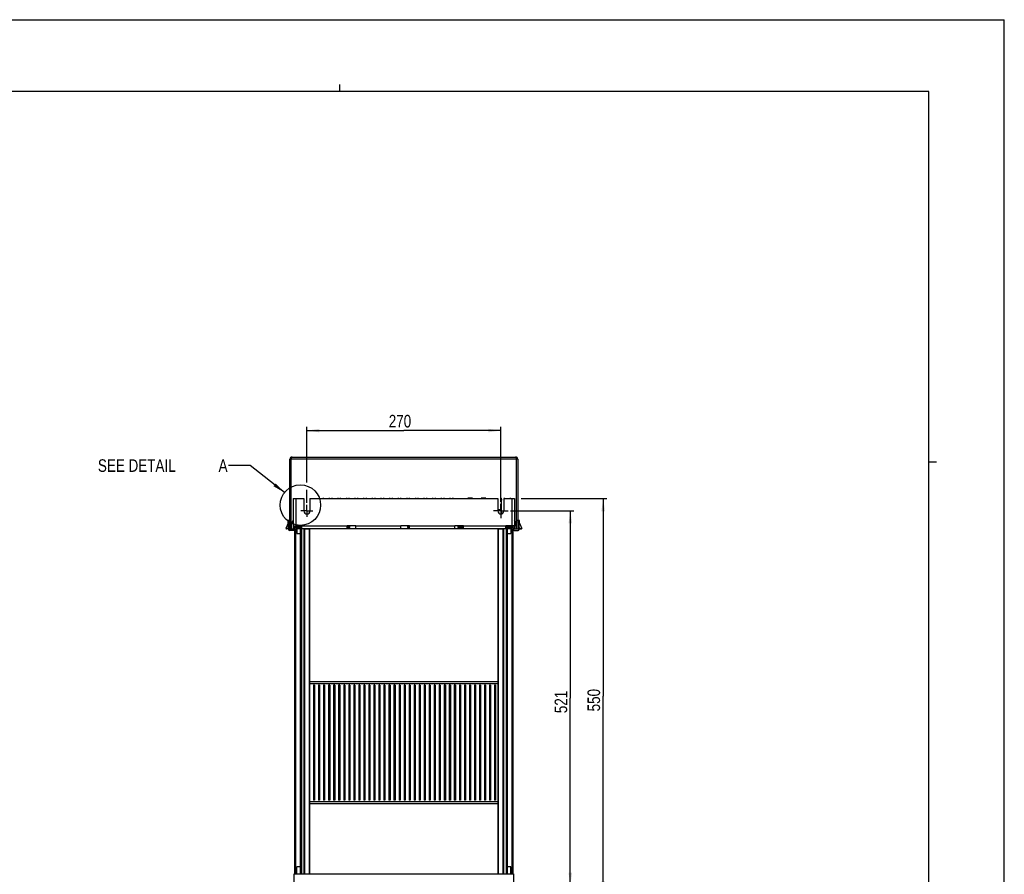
# Model space of a CAD drawing. Extents: x 0 to 594, y 0 to 420.
# Tile 112 of 112: x 320 to 594, y 182 to 420. Entities that reach past the tile are written whole.
import ezdxf

# ---------------------------------------------------------------- set-up
doc = ezdxf.new("R2010")
doc.units = 0
doc.header["$LTSCALE"] = 32.67
doc.linetypes.add('CENTER', pattern=[0.6, 0.375, -0.075, 0.075, -0.075])
doc.layers.get('0').update_dxf_attribs({"linetype": 'CONTINUOUS'})
for name, color, linetype in [('CHAMFERS', 7, 'CONTINUOUS'), ('DATUM_AXIS', 7, 'CONTINUOUS'), ('ROUNDS', 7, 'CONTINUOUS')]:
    doc.layers.add(name, color=color, linetype=linetype)
doc.styles.get("Standard").update_dxf_attribs({"font": 'txt', "width": 0.8})
doc.dimstyles.get("Standard").update_dxf_attribs({"dimtxt": 2.5, "dimasz": 2.5, "dimexe": 1.25, "dimexo": 0.625, "dimtad": 1, "dimcen": 2.5, "dimazin": 3, "dimtfac": 1, "dimtmove": 0, "dimatfit": 3})

# ---------------------------------------------------------------- blocks, each defined once
blk = doc.blocks.new('_FILLED')
at = {"color": 0, "linetype": 'BYBLOCK'}
blk.add_solid([(0, 0), (-1, 0.143), (-1, -0.143)], dxfattribs=at)
blk = doc.blocks.new('*D7')
at = {"color": 2, "linetype": 'CONTINUOUS'}
for p, q in [((459.53, 286.72), (483.33, 286.72)), ((482.33, 286.72), (482.33, 231.72)), ((482.33, 176.72), (482.33, 231.72)), ((457.96, 176.72), (483.33, 176.72))]:
    blk.add_line(p, q, dxfattribs=at)
at = {"color": 2, "linetype": 'CONTINUOUS', "xscale": 3.5, "yscale": 3.5, "zscale": 3.5}
for p, rotation in [((482.33, 286.72), 90), ((482.33, 176.72), 270)]:
    blk.add_blockref('_FILLED', p, dxfattribs=dict(at, rotation=rotation))
at = {"color": 5, "linetype": 'CONTINUOUS', "width": 0.8}
blk.add_text('550', height=3.5, rotation=90, dxfattribs=at).set_placement((481.46, 227.52))
blk = doc.blocks.new('*D8')
at = {"color": 2, "linetype": 'CONTINUOUS'}
for p, q in [((456.56, 283.32), (474.18, 283.32)), ((473.18, 283.32), (473.18, 231.22)), ((473.18, 179.12), (473.18, 231.22)), ((456.46, 179.12), (474.18, 179.12))]:
    blk.add_line(p, q, dxfattribs=at)
at = {"color": 2, "linetype": 'CONTINUOUS', "xscale": 3.5, "yscale": 3.5, "zscale": 3.5}
for p, rotation in [((473.18, 283.32), 90), ((473.18, 179.12), 270)]:
    blk.add_blockref('_FILLED', p, dxfattribs=dict(at, rotation=rotation))
at = {"color": 5, "linetype": 'CONTINUOUS', "width": 0.8}
blk.add_text('521', height=3.5, rotation=90, dxfattribs=at).set_placement((472.31, 227.02))
blk = doc.blocks.new('*D12')
at = {"color": 2, "linetype": 'CONTINUOUS'}
for p, q in [((399.83, 291.26), (399.83, 306.67)), ((399.83, 305.67), (426.83, 305.67)), ((453.83, 305.67), (426.83, 305.67)), ((453.83, 285.82), (453.83, 306.67)), ((399.83, 285.53), (399.83, 289.17))]:
    blk.add_line(p, q, dxfattribs=at)
at = {"color": 2, "linetype": 'CONTINUOUS', "xscale": 3.5, "yscale": 3.5, "zscale": 3.5, "rotation": 180}
blk.add_blockref('_FILLED', (399.83, 305.67), dxfattribs=at)
at = {"color": 2, "linetype": 'CONTINUOUS', "xscale": 3.5, "yscale": 3.5, "zscale": 3.5}
blk.add_blockref('_FILLED', (453.83, 305.67), dxfattribs=at)
at = {"color": 5, "linetype": 'CONTINUOUS', "width": 0.8}
blk.add_text('270', height=3.5, dxfattribs=at).set_placement((422.63, 306.54))

msp = doc.modelspace()

# ---------------------------------------------------------------- linework, layer by layer
at = {"color": 7, "linetype": 'CONTINUOUS'}
for p, q in [((0, 420), (594, 420)), ((594, 0), (594, 420)), ((573, 400), (21, 400)), ((573, 20), (573, 400)), ((395.133, 278.303), (395.133, 297.703)), ((458.533, 297.703), (395.133, 297.703)), ((395.433, 278.303), (395.433, 297.703)), ((395.733, 298.303), (457.933, 298.303)), ((458.233, 278.303), (458.233, 297.703)), ((458.533, 297.703), (458.533, 278.303)), ((396.733, 286.723), (396.733, 279.123)), ((396.733, 286.723), (398.983, 286.723)), ((398.983, 286.723), (398.983, 283.323)), ((400.683, 286.723), (400.683, 283.323)), ((400.683, 286.723), (452.983, 286.723)), ((404.433, 286.723), (404.433, 286.903)), ((406.033, 286.903), (406.033, 286.723)), ((406.833, 286.723), (406.833, 286.903)), ((408.433, 286.903), (408.433, 286.723)), ((409.233, 286.723), (409.233, 286.903)), ((410.833, 286.903), (410.833, 286.723)), ((411.633, 286.723), (411.633, 286.903)), ((413.233, 286.903), (413.233, 286.723)), ((414.033, 286.723), (414.033, 286.903)), ((415.633, 286.903), (415.633, 286.723)), ((416.433, 286.723), (416.433, 286.903)), ((418.033, 286.903), (418.033, 286.723)), ((418.833, 286.723), (418.833, 286.903)), ((420.433, 286.903), (420.433, 286.723)), ((421.233, 286.723), (421.233, 286.903)), ((422.833, 286.903), (422.833, 286.723)), ((423.633, 286.723), (423.633, 286.903)), ((425.233, 286.903), (425.233, 286.723)), ((426.033, 286.723), (426.033, 286.903)), ((427.633, 286.903), (427.633, 286.723)), ((428.433, 286.723), (428.433, 286.903)), ((430.033, 286.903), (430.033, 286.723)), ((430.833, 286.723), (430.833, 286.903)), ((432.433, 286.903), (432.433, 286.723)), ((433.233, 286.723), (433.233, 286.903)), ((434.833, 286.903), (434.833, 286.723)), ((435.633, 286.723), (435.633, 286.903)), ((437.233, 286.903), (437.233, 286.723)), ((438.033, 286.723), (438.033, 286.903)), ((439.633, 286.903), (439.633, 286.723)), ((440.433, 286.723), (440.433, 286.903)), ((440.434, 286.723), (440.436, 286.727)), ((440.436, 286.727), (440.438, 286.733)), ((440.438, 286.733), (440.44, 286.739)), ((440.44, 286.739), (440.442, 286.745)), ((440.442, 286.745), (440.444, 286.751)), ((440.444, 286.751), (440.446, 286.757)), ((440.446, 286.757), (440.448, 286.763)), ((440.448, 286.763), (440.45, 286.768)), ((440.453, 286.777), (440.456, 286.783)), ((440.456, 286.783), (440.458, 286.789)), ((440.458, 286.789), (440.46, 286.795)), ((440.46, 286.795), (440.463, 286.801)), ((440.463, 286.801), (440.465, 286.806)), ((440.465, 286.806), (440.468, 286.812)), ((440.468, 286.812), (440.47, 286.818)), ((440.47, 286.818), (440.473, 286.824)), ((440.473, 286.824), (440.475, 286.829)), ((440.475, 286.829), (440.478, 286.835)), ((440.478, 286.835), (440.48, 286.841)), ((440.48, 286.841), (440.483, 286.847)), ((440.483, 286.847), (440.486, 286.853)), ((440.486, 286.853), (440.488, 286.858)), ((440.491, 286.723), (440.494, 286.728)), ((440.493, 286.867), (440.495, 286.873)), ((440.494, 286.728), (440.497, 286.734)), ((440.495, 286.873), (440.498, 286.878)), ((440.497, 286.734), (440.5, 286.74)), ((440.498, 286.878), (440.501, 286.884)), ((440.5, 286.74), (440.502, 286.745)), ((440.501, 286.884), (440.504, 286.89)), ((440.502, 286.745), (440.505, 286.751)), ((440.504, 286.89), (440.507, 286.895)), ((440.505, 286.751), (440.508, 286.757)), ((440.508, 286.757), (440.511, 286.762)), ((440.511, 286.762), (440.514, 286.768)), ((440.514, 286.768), (440.517, 286.774)), ((440.517, 286.774), (440.521, 286.779)), ((440.521, 286.779), (440.524, 286.785)), ((440.524, 286.785), (440.527, 286.791)), ((440.527, 286.791), (440.53, 286.796)), ((440.53, 286.796), (440.533, 286.802)), ((440.533, 286.802), (440.537, 286.807)), ((440.537, 286.807), (440.54, 286.813)), ((440.54, 286.813), (440.543, 286.819)), ((440.543, 286.819), (440.547, 286.824)), ((440.547, 286.824), (440.55, 286.83)), ((440.55, 286.83), (440.553, 286.835)), ((440.553, 286.835), (440.557, 286.841)), ((440.557, 286.841), (440.56, 286.846)), ((440.56, 286.846), (440.564, 286.852)), ((440.564, 286.852), (440.567, 286.857)), ((440.567, 286.857), (440.571, 286.863)), ((440.571, 286.863), (440.575, 286.868)), ((440.575, 286.868), (440.578, 286.874)), ((440.578, 286.874), (440.582, 286.879)), ((440.582, 286.879), (440.586, 286.885)), ((440.586, 286.885), (440.59, 286.89)), ((440.59, 286.89), (440.593, 286.896)), ((444.683, 286.831), (444.683, 286.723)), ((445.983, 286.831), (444.683, 286.831)), ((445.233, 286.723), (445.233, 286.831)), ((445.983, 286.723), (445.983, 286.831)), ((448.383, 286.831), (448.383, 286.723)), ((449.683, 286.831), (448.383, 286.831)), ((449.233, 286.831), (449.233, 286.723)), ((449.683, 286.723), (449.683, 286.831)), ((452.983, 286.723), (452.983, 283.323)), ((453.768, 286.903), (453.772, 286.898)), ((453.772, 286.898), (453.775, 286.893)), ((453.775, 286.893), (453.779, 286.887)), ((453.779, 286.887), (453.783, 286.882)), ((453.783, 286.882), (453.787, 286.877)), ((453.787, 286.877), (453.79, 286.871)), ((453.79, 286.871), (453.794, 286.866)), ((453.794, 286.866), (453.798, 286.86)), ((453.798, 286.86), (453.801, 286.855)), ((453.801, 286.855), (453.805, 286.849)), ((453.805, 286.849), (453.808, 286.844)), ((453.808, 286.844), (453.812, 286.838)), ((453.812, 286.838), (453.815, 286.833)), ((453.815, 286.833), (453.819, 286.827)), ((453.819, 286.827), (453.822, 286.821)), ((453.822, 286.821), (453.825, 286.816)), ((453.825, 286.816), (453.829, 286.81)), ((453.829, 286.81), (453.832, 286.805)), ((453.832, 286.805), (453.835, 286.799)), ((453.835, 286.799), (453.839, 286.793)), ((453.839, 286.793), (453.842, 286.788)), ((453.842, 286.788), (453.845, 286.782)), ((453.845, 286.782), (453.848, 286.777)), ((453.848, 286.777), (453.851, 286.771)), ((453.851, 286.771), (453.854, 286.765)), ((453.854, 286.765), (453.857, 286.76)), ((453.856, 286.903), (453.859, 286.898)), ((453.857, 286.76), (453.86, 286.754)), ((453.859, 286.898), (453.862, 286.893)), ((453.86, 286.754), (453.863, 286.748)), ((453.862, 286.893), (453.864, 286.887)), ((453.863, 286.748), (453.866, 286.743)), ((453.864, 286.887), (453.867, 286.881)), ((453.866, 286.743), (453.869, 286.737)), ((453.867, 286.881), (453.87, 286.875)), ((453.869, 286.737), (453.872, 286.731)), ((453.87, 286.875), (453.873, 286.87)), ((453.872, 286.731), (453.874, 286.725)), ((453.873, 286.87), (453.876, 286.864)), ((453.874, 286.725), (453.877, 286.72)), ((453.876, 286.864), (453.879, 286.858)), ((453.877, 286.72), (453.88, 286.714)), ((453.879, 286.858), (453.881, 286.853)), ((453.88, 286.714), (453.883, 286.708)), ((453.881, 286.853), (453.884, 286.847)), ((453.883, 286.708), (453.885, 286.702)), ((453.884, 286.847), (453.887, 286.841)), ((453.885, 286.702), (453.888, 286.697)), ((453.887, 286.841), (453.889, 286.835)), ((453.888, 286.697), (453.891, 286.691)), ((453.889, 286.835), (453.892, 286.829)), ((453.891, 286.691), (453.893, 286.685)), ((453.892, 286.829), (453.894, 286.824)), ((453.897, 286.676), (453.899, 286.671)), ((453.898, 286.815), (453.901, 286.809)), ((453.899, 286.671), (453.902, 286.665)), ((453.901, 286.809), (453.903, 286.803)), ((453.902, 286.665), (453.904, 286.659)), ((453.903, 286.803), (453.905, 286.798)), ((453.904, 286.659), (453.907, 286.653)), ((453.905, 286.798), (453.908, 286.792)), ((453.907, 286.653), (453.909, 286.647)), ((453.908, 286.792), (453.91, 286.786)), ((453.909, 286.647), (453.911, 286.642)), ((453.91, 286.786), (453.912, 286.78)), ((453.911, 286.642), (453.913, 286.636)), ((453.912, 286.78), (453.915, 286.774)), ((453.913, 286.636), (453.916, 286.63)), ((453.915, 286.774), (453.917, 286.768)), ((453.916, 286.63), (453.918, 286.624)), ((453.917, 286.768), (453.919, 286.763)), ((453.918, 286.624), (453.92, 286.618)), ((453.919, 286.763), (453.921, 286.757)), ((453.92, 286.618), (453.922, 286.612)), ((453.921, 286.757), (453.923, 286.751)), ((453.922, 286.612), (453.924, 286.606)), ((453.923, 286.751), (453.925, 286.745)), ((453.924, 286.606), (453.926, 286.601)), ((453.925, 286.745), (453.927, 286.739)), ((453.926, 286.601), (453.928, 286.595)), ((453.927, 286.739), (453.929, 286.733)), ((453.928, 286.595), (453.93, 286.589)), ((453.929, 286.733), (453.931, 286.727)), ((453.93, 286.589), (453.932, 286.583)), ((453.931, 286.727), (453.933, 286.721)), ((453.932, 286.583), (453.934, 286.577)), ((453.933, 286.721), (453.935, 286.716)), ((453.934, 286.577), (453.936, 286.571)), ((453.935, 286.716), (453.937, 286.71)), ((453.936, 286.571), (453.938, 286.565)), ((453.937, 286.71), (453.939, 286.704)), ((453.938, 286.565), (453.94, 286.559)), ((453.939, 286.704), (453.941, 286.698)), ((453.94, 286.559), (453.941, 286.553)), ((453.941, 286.698), (453.942, 286.692)), ((453.941, 286.553), (453.943, 286.547)), ((453.942, 286.692), (453.944, 286.686)), ((453.943, 286.547), (453.945, 286.542)), ((453.944, 286.686), (453.946, 286.68)), ((453.945, 286.542), (453.947, 286.536)), ((453.946, 286.68), (453.947, 286.674)), ((453.947, 286.674), (453.949, 286.668)), ((453.947, 286.536), (453.948, 286.53)), ((453.948, 286.53), (453.95, 286.524)), ((453.949, 286.668), (453.95, 286.662)), ((453.95, 286.662), (453.952, 286.656)), ((453.95, 286.524), (453.951, 286.518)), ((453.951, 286.518), (453.953, 286.512)), ((453.952, 286.656), (453.954, 286.65)), ((453.953, 286.512), (453.954, 286.506)), ((453.954, 286.65), (453.955, 286.644)), ((453.954, 286.506), (453.956, 286.5)), ((453.955, 286.644), (453.956, 286.638)), ((453.956, 286.638), (453.958, 286.632)), ((453.956, 286.5), (453.957, 286.494)), ((453.957, 286.494), (453.958, 286.488)), ((453.958, 286.632), (453.959, 286.626)), ((453.958, 286.488), (453.96, 286.482)), ((453.959, 286.626), (453.96, 286.62)), ((453.96, 286.62), (453.962, 286.614)), ((453.96, 286.482), (453.961, 286.476)), ((453.961, 286.476), (453.962, 286.47)), ((453.962, 286.614), (453.963, 286.608)), ((453.962, 286.47), (453.964, 286.464)), ((453.963, 286.608), (453.964, 286.602)), ((453.964, 286.602), (453.965, 286.596)), ((453.964, 286.464), (453.965, 286.458)), ((453.965, 286.596), (453.966, 286.59)), ((453.965, 286.458), (453.966, 286.452)), ((453.966, 286.59), (453.968, 286.584)), ((453.966, 286.452), (453.967, 286.446)), ((453.967, 286.446), (453.968, 286.44)), ((453.968, 286.584), (453.969, 286.578)), ((453.968, 286.44), (453.969, 286.434)), ((453.969, 286.578), (453.97, 286.572)), ((453.969, 286.434), (453.97, 286.428)), ((453.97, 286.572), (453.971, 286.566)), ((453.97, 286.428), (453.971, 286.422)), ((453.971, 286.566), (453.972, 286.56)), ((453.971, 286.422), (453.972, 286.416)), ((453.972, 286.56), (453.972, 286.554)), ((453.972, 286.554), (453.973, 286.548)), ((453.972, 286.416), (453.973, 286.41)), ((453.973, 286.548), (453.974, 286.542)), ((453.973, 286.41), (453.974, 286.404)), ((453.974, 286.542), (453.975, 286.536)), ((453.974, 286.404), (453.975, 286.398)), ((453.975, 286.536), (453.976, 286.53)), ((453.975, 286.398), (453.975, 286.392)), ((453.975, 286.392), (453.976, 286.386)), ((453.976, 286.53), (453.977, 286.524)), ((453.976, 286.386), (453.977, 286.38)), ((453.977, 286.38), (453.978, 286.374)), ((453.978, 286.515), (453.978, 286.509)), ((453.978, 286.509), (453.979, 286.503)), ((453.978, 286.374), (453.978, 286.368)), ((453.978, 286.368), (453.979, 286.362)), ((453.979, 286.503), (453.979, 286.497)), ((453.979, 286.497), (453.98, 286.491)), ((453.979, 286.362), (453.979, 286.356)), ((453.979, 286.356), (453.98, 286.35)), ((453.98, 286.491), (453.98, 286.485)), ((453.98, 286.485), (453.981, 286.479)), ((453.98, 286.35), (453.98, 286.344)), ((453.98, 286.344), (453.981, 286.337)), ((453.981, 286.479), (453.981, 286.473)), ((453.981, 286.473), (453.982, 286.467)), ((453.981, 286.337), (453.981, 286.331)), ((453.981, 286.331), (453.982, 286.325)), ((453.982, 286.467), (453.982, 286.461)), ((453.982, 286.461), (453.982, 286.455)), ((453.982, 286.455), (453.983, 286.449)), ((453.982, 286.325), (453.982, 286.319)), ((453.982, 286.319), (453.982, 286.313)), ((453.982, 286.313), (453.983, 286.307)), ((453.983, 286.449), (453.983, 286.443)), ((453.983, 286.443), (453.983, 286.437)), ((453.983, 286.437), (453.983, 286.431)), ((453.983, 286.421), (453.983, 286.415)), ((453.983, 286.415), (453.983, 286.409)), ((453.983, 286.409), (453.983, 286.265)), ((453.983, 286.307), (453.983, 286.301)), ((453.983, 286.301), (453.983, 286.295)), ((453.983, 286.295), (453.983, 286.289)), ((453.983, 286.28), (453.983, 286.274)), ((453.983, 286.274), (453.983, 286.268)), ((453.983, 282.487), (453.983, 286.268)), ((454.683, 286.723), (454.683, 283.323)), ((454.683, 286.723), (456.933, 286.723)), ((454.833, 286.723), (454.833, 286.903)), ((456.433, 286.903), (456.433, 286.723)), ((456.933, 286.723), (456.933, 279.123)), ((452.987, 283.807), (452.983, 283.81)), ((452.991, 283.803), (452.987, 283.807)), ((452.993, 283.355), (452.989, 283.351)), ((452.995, 283.799), (452.991, 283.803)), ((452.998, 283.359), (452.993, 283.355)), ((453, 283.795), (452.995, 283.799)), ((453.002, 283.363), (452.998, 283.359)), ((453.004, 283.791), (453, 283.795)), ((453.006, 283.367), (453.002, 283.363)), ((453.009, 283.787), (453.004, 283.791)), ((453.011, 283.371), (453.006, 283.367)), ((453.013, 283.782), (453.009, 283.787)), ((453.015, 283.376), (453.011, 283.371)), ((453.017, 283.778), (453.013, 283.782)), ((453.02, 283.38), (453.015, 283.376)), ((453.022, 283.774), (453.017, 283.778)), ((453.024, 283.384), (453.02, 283.38)), ((453.026, 283.769), (453.022, 283.774)), ((453.029, 283.389), (453.024, 283.384)), ((453.031, 283.765), (453.026, 283.769)), ((453.033, 283.393), (453.029, 283.389)), ((453.035, 283.76), (453.031, 283.765)), ((453.038, 283.398), (453.033, 283.393)), ((453.04, 283.756), (453.035, 283.76)), ((453.042, 283.402), (453.038, 283.398)), ((453.044, 283.751), (453.04, 283.756)), ((453.047, 283.407), (453.042, 283.402)), ((453.051, 283.412), (453.047, 283.407)), ((453.056, 283.739), (453.051, 283.744)), ((453.056, 283.417), (453.051, 283.412)), ((453.061, 283.734), (453.056, 283.739)), ((453.061, 283.421), (453.056, 283.417)), ((453.065, 283.729), (453.061, 283.734)), ((453.065, 283.426), (453.061, 283.421)), ((453.07, 283.724), (453.065, 283.729)), ((453.07, 283.431), (453.065, 283.426)), ((453.075, 283.719), (453.07, 283.724)), ((453.075, 283.436), (453.07, 283.431)), ((453.075, 283.719), (453.983, 283.719)), ((453.076, 283.718), (453.075, 283.719)), ((453.075, 283.436), (453.983, 283.436)), ((453.078, 283.717), (453.076, 283.718)), ((453.077, 283.438), (453.079, 283.439)), ((453.08, 283.716), (453.078, 283.717)), ((453.079, 283.439), (453.081, 283.44)), ((453.082, 283.715), (453.08, 283.716)), ((453.081, 283.44), (453.082, 283.441)), ((453.083, 283.714), (453.082, 283.715)), ((453.082, 283.441), (453.084, 283.442)), ((453.085, 283.713), (453.083, 283.714)), ((453.087, 283.712), (453.085, 283.713)), ((453.088, 283.711), (453.087, 283.712)), ((453.087, 283.444), (453.088, 283.445)), ((453.09, 283.71), (453.088, 283.711)), ((453.088, 283.445), (453.09, 283.446)), ((453.091, 283.709), (453.09, 283.71)), ((453.09, 283.446), (453.091, 283.447)), ((453.093, 283.708), (453.091, 283.709)), ((453.091, 283.447), (453.093, 283.448)), ((453.094, 283.707), (453.093, 283.708)), ((453.093, 283.448), (453.094, 283.449)), ((453.096, 283.706), (453.094, 283.707)), ((453.094, 283.449), (453.096, 283.45)), ((453.097, 283.705), (453.096, 283.706)), ((453.096, 283.45), (453.097, 283.451)), ((453.099, 283.704), (453.097, 283.705)), ((453.097, 283.451), (453.099, 283.452)), ((453.1, 283.703), (453.099, 283.704)), ((453.099, 283.452), (453.1, 283.453)), ((453.101, 283.702), (453.1, 283.703)), ((453.1, 283.453), (453.101, 283.454)), ((453.103, 283.701), (453.101, 283.702)), ((453.101, 283.454), (453.103, 283.455)), ((453.104, 283.7), (453.103, 283.701)), ((453.103, 283.455), (453.104, 283.456)), ((453.105, 283.699), (453.104, 283.7)), ((453.104, 283.456), (453.105, 283.457)), ((453.107, 283.698), (453.105, 283.699)), ((453.105, 283.457), (453.107, 283.458)), ((453.108, 283.697), (453.107, 283.698)), ((453.107, 283.458), (453.108, 283.459)), ((453.109, 283.696), (453.108, 283.697)), ((453.108, 283.459), (453.109, 283.46)), ((453.11, 283.695), (453.109, 283.696)), ((453.109, 283.46), (453.11, 283.461)), ((453.111, 283.694), (453.11, 283.695)), ((453.11, 283.461), (453.111, 283.462)), ((453.113, 283.693), (453.111, 283.694)), ((453.111, 283.462), (453.113, 283.463)), ((453.114, 283.692), (453.113, 283.693)), ((453.113, 283.463), (453.114, 283.464)), ((453.115, 283.691), (453.114, 283.692)), ((453.114, 283.464), (453.115, 283.465)), ((453.116, 283.69), (453.115, 283.691)), ((453.115, 283.465), (453.116, 283.466)), ((453.117, 283.689), (453.116, 283.69)), ((453.116, 283.466), (453.117, 283.467)), ((453.118, 283.688), (453.117, 283.689)), ((453.117, 283.467), (453.118, 283.468)), ((453.119, 283.687), (453.118, 283.688)), ((453.118, 283.468), (453.119, 283.469)), ((453.12, 283.686), (453.119, 283.687)), ((453.119, 283.469), (453.12, 283.47)), ((453.121, 283.685), (453.12, 283.686)), ((453.12, 283.47), (453.121, 283.471)), ((453.122, 283.684), (453.121, 283.685)), ((453.121, 283.471), (453.122, 283.472)), ((453.123, 283.683), (453.122, 283.684)), ((453.122, 283.472), (453.123, 283.473)), ((453.123, 283.473), (453.124, 283.474)), ((453.124, 283.474), (453.125, 283.475)), ((453.125, 283.681), (453.125, 283.682)), ((453.126, 283.68), (453.125, 283.681)), ((453.125, 283.475), (453.126, 283.476)), ((453.127, 283.679), (453.126, 283.68)), ((453.126, 283.476), (453.127, 283.477)), ((453.128, 283.678), (453.127, 283.679)), ((453.127, 283.477), (453.128, 283.478)), ((453.129, 283.677), (453.128, 283.678)), ((453.128, 283.478), (453.129, 283.479)), ((453.13, 283.676), (453.129, 283.677)), ((453.129, 283.479), (453.13, 283.48)), ((453.131, 283.675), (453.13, 283.676)), ((453.13, 283.481), (453.131, 283.482)), ((453.13, 283.48), (453.13, 283.481)), ((453.132, 283.674), (453.131, 283.675)), ((453.131, 283.482), (453.132, 283.483)), ((453.133, 283.673), (453.132, 283.674)), ((453.132, 283.483), (453.133, 283.484)), ((453.133, 283.672), (453.133, 283.673)), ((453.134, 283.671), (453.133, 283.672)), ((453.133, 283.484), (453.134, 283.485)), ((453.135, 283.67), (453.134, 283.671)), ((453.134, 283.485), (453.135, 283.486)), ((453.136, 283.669), (453.135, 283.67)), ((453.135, 283.487), (453.136, 283.488)), ((453.135, 283.486), (453.135, 283.487)), ((453.137, 283.668), (453.136, 283.669)), ((453.136, 283.488), (453.137, 283.489)), ((453.137, 283.667), (453.137, 283.668)), ((453.138, 283.666), (453.137, 283.667)), ((453.139, 283.665), (453.138, 283.666)), ((453.138, 283.49), (453.139, 283.491)), ((453.14, 283.664), (453.139, 283.665)), ((453.139, 283.491), (453.14, 283.492)), ((453.14, 283.663), (453.14, 283.664)), ((453.141, 283.662), (453.14, 283.663)), ((453.14, 283.493), (453.141, 283.494)), ((453.14, 283.492), (453.14, 283.493)), ((453.142, 283.661), (453.141, 283.662)), ((453.141, 283.494), (453.142, 283.495)), ((453.142, 283.496), (453.143, 283.497)), ((453.142, 283.495), (453.142, 283.496)), ((453.143, 283.658), (453.143, 283.659)), ((453.144, 283.657), (453.143, 283.658)), ((453.143, 283.497), (453.144, 283.498)), ((453.145, 283.656), (453.144, 283.657)), ((453.144, 283.499), (453.145, 283.5)), ((453.144, 283.498), (453.144, 283.499)), ((453.145, 283.655), (453.145, 283.656)), ((453.146, 283.654), (453.145, 283.655)), ((453.145, 283.5), (453.146, 283.501)), ((453.147, 283.653), (453.146, 283.654)), ((453.146, 283.502), (453.147, 283.503)), ((453.146, 283.501), (453.146, 283.502)), ((453.147, 283.652), (453.147, 283.653)), ((453.148, 283.651), (453.147, 283.652)), ((453.147, 283.503), (453.148, 283.504)), ((453.148, 283.65), (453.148, 283.651)), ((453.149, 283.649), (453.148, 283.65)), ((453.148, 283.505), (453.149, 283.506)), ((453.148, 283.504), (453.148, 283.505)), ((453.15, 283.648), (453.149, 283.649)), ((453.149, 283.507), (453.15, 283.509)), ((453.149, 283.506), (453.149, 283.507)), ((453.15, 283.647), (453.15, 283.648)), ((453.151, 283.646), (453.15, 283.647)), ((453.15, 283.51), (453.151, 283.511)), ((453.15, 283.509), (453.15, 283.51)), ((453.151, 283.645), (453.151, 283.646)), ((453.152, 283.644), (453.151, 283.645)), ((453.151, 283.512), (453.152, 283.513)), ((453.151, 283.511), (453.151, 283.512)), ((453.152, 283.643), (453.152, 283.644)), ((453.153, 283.642), (453.152, 283.643)), ((453.152, 283.513), (453.153, 283.514)), ((453.153, 283.641), (453.153, 283.642)), ((453.154, 283.64), (453.153, 283.641)), ((453.153, 283.515), (453.154, 283.516)), ((453.153, 283.514), (453.153, 283.515)), ((453.154, 283.639), (453.154, 283.64)), ((453.155, 283.638), (453.154, 283.639)), ((453.154, 283.518), (453.155, 283.519)), ((453.154, 283.517), (453.154, 283.518)), ((453.154, 283.516), (453.154, 283.517)), ((453.155, 283.637), (453.155, 283.638)), ((453.156, 283.635), (453.155, 283.637)), ((453.155, 283.52), (453.156, 283.521)), ((453.155, 283.519), (453.155, 283.52)), ((453.156, 283.634), (453.156, 283.635)), ((453.156, 283.633), (453.156, 283.634)), ((453.157, 283.632), (453.156, 283.633)), ((453.156, 283.522), (453.157, 283.523)), ((453.156, 283.521), (453.156, 283.522)), ((453.157, 283.631), (453.157, 283.632)), ((453.158, 283.63), (453.157, 283.631)), ((453.157, 283.524), (453.158, 283.525)), ((453.157, 283.523), (453.157, 283.524)), ((453.158, 283.629), (453.158, 283.63)), ((453.158, 283.628), (453.158, 283.629)), ((453.159, 283.627), (453.158, 283.628)), ((453.158, 283.527), (453.159, 283.528)), ((453.158, 283.526), (453.158, 283.527)), ((453.158, 283.525), (453.158, 283.526)), ((453.159, 283.626), (453.159, 283.627)), ((453.16, 283.625), (453.159, 283.626)), ((453.159, 283.53), (453.16, 283.531)), ((453.159, 283.529), (453.159, 283.53)), ((453.159, 283.528), (453.159, 283.529)), ((453.16, 283.624), (453.16, 283.625)), ((453.16, 283.623), (453.16, 283.624)), ((453.161, 283.622), (453.16, 283.623)), ((453.16, 283.532), (453.16, 283.533)), ((453.16, 283.531), (453.16, 283.532)), ((453.161, 283.621), (453.161, 283.622)), ((453.161, 283.62), (453.161, 283.621)), ((453.162, 283.619), (453.161, 283.62)), ((453.161, 283.536), (453.162, 283.537)), ((453.161, 283.535), (453.161, 283.536)), ((453.162, 283.618), (453.162, 283.619)), ((453.162, 283.617), (453.162, 283.618)), ((453.162, 283.616), (453.162, 283.617)), ((453.163, 283.615), (453.162, 283.616)), ((453.162, 283.54), (453.163, 283.541)), ((453.162, 283.539), (453.162, 283.54)), ((453.162, 283.538), (453.162, 283.539)), ((453.162, 283.537), (453.162, 283.538)), ((453.163, 283.614), (453.163, 283.615)), ((453.163, 283.613), (453.163, 283.614)), ((453.164, 283.612), (453.163, 283.613)), ((453.163, 283.543), (453.164, 283.544)), ((453.163, 283.542), (453.163, 283.543)), ((453.163, 283.541), (453.163, 283.542)), ((453.164, 283.611), (453.164, 283.612)), ((453.164, 283.609), (453.164, 283.61)), ((453.165, 283.608), (453.164, 283.609)), ((453.164, 283.548), (453.165, 283.549)), ((453.164, 283.547), (453.164, 283.548)), ((453.164, 283.546), (453.164, 283.547)), ((453.164, 283.545), (453.164, 283.546)), ((453.164, 283.544), (453.164, 283.545)), ((453.165, 283.607), (453.165, 283.608)), ((453.165, 283.606), (453.165, 283.607)), ((453.165, 283.604), (453.165, 283.606)), ((453.165, 283.603), (453.165, 283.604)), ((453.166, 283.602), (453.165, 283.603)), ((453.165, 283.553), (453.166, 283.554)), ((453.165, 283.552), (453.165, 283.553)), ((453.165, 283.551), (453.165, 283.552)), ((453.165, 283.55), (453.165, 283.551)), ((453.165, 283.549), (453.165, 283.55)), ((453.166, 283.601), (453.166, 283.602)), ((453.166, 283.6), (453.166, 283.601)), ((453.166, 283.599), (453.166, 283.6)), ((453.166, 283.598), (453.166, 283.599)), ((453.166, 283.597), (453.166, 283.598)), ((453.166, 283.596), (453.166, 283.597)), ((453.167, 283.595), (453.166, 283.596)), ((453.166, 283.559), (453.167, 283.56)), ((453.166, 283.558), (453.166, 283.559)), ((453.166, 283.557), (453.166, 283.558)), ((453.166, 283.556), (453.166, 283.557)), ((453.166, 283.555), (453.166, 283.556)), ((453.166, 283.554), (453.166, 283.555)), ((453.167, 283.594), (453.167, 283.595)), ((453.167, 283.593), (453.167, 283.594)), ((453.167, 283.592), (453.167, 283.593)), ((453.167, 283.591), (453.167, 283.592)), ((453.167, 283.59), (453.167, 283.591)), ((453.167, 283.589), (453.167, 283.59)), ((453.167, 283.588), (453.167, 283.589)), ((453.167, 283.587), (453.167, 283.588)), ((453.167, 283.586), (453.167, 283.587)), ((453.167, 283.585), (453.167, 283.586)), ((453.168, 283.584), (453.167, 283.585)), ((453.167, 283.571), (453.168, 283.572)), ((453.167, 283.57), (453.167, 283.571)), ((453.167, 283.569), (453.167, 283.57)), ((453.167, 283.568), (453.167, 283.569)), ((453.167, 283.567), (453.167, 283.568)), ((453.167, 283.566), (453.167, 283.567)), ((453.167, 283.565), (453.167, 283.566)), ((453.167, 283.564), (453.167, 283.565)), ((453.167, 283.563), (453.167, 283.564)), ((453.167, 283.562), (453.167, 283.563)), ((453.167, 283.561), (453.167, 283.562)), ((453.167, 283.56), (453.167, 283.561)), ((453.168, 283.583), (453.168, 283.584)), ((453.168, 283.582), (453.168, 283.583)), ((453.168, 283.581), (453.168, 283.582)), ((453.168, 283.58), (453.168, 283.581)), ((453.168, 283.579), (453.168, 283.58)), ((453.168, 283.578), (453.168, 283.579)), ((453.168, 283.577), (453.168, 283.578)), ((453.168, 283.576), (453.168, 283.577)), ((453.168, 283.575), (453.168, 283.576)), ((453.168, 283.574), (453.168, 283.575)), ((453.168, 283.573), (453.168, 283.574)), ((453.168, 283.572), (453.168, 283.573)), ((394.639, 279.882), (393.962, 278.43)), ((394.727, 278.188), (394.601, 280.603)), ((394.778, 280.603), (394.601, 280.603)), ((394.922, 280.21), (394.621, 280.21)), ((394.778, 280.603), (394.9, 280.37)), ((395.133, 280.169), (394.86, 280.561)), ((395.087, 280.843), (394.917, 280.479)), ((394.918, 280.3), (394.922, 280.21)), ((394.922, 280.21), (395.022, 278.303)), ((395.122, 278.303), (395.018, 280.281)), ((395.025, 280.154), (395.133, 279.999)), ((395.046, 279.743), (395.133, 279.743)), ((395.522, 278.303), (395.598, 279.759)), ((395.678, 280.028), (396.033, 280.644)), ((457.989, 280.028), (457.633, 280.644)), ((458.145, 278.303), (458.069, 279.759)), ((458.807, 280.561), (458.533, 280.169)), ((458.533, 279.999), (458.642, 280.154)), ((458.533, 279.743), (458.621, 279.743)), ((458.649, 280.281), (458.545, 278.303)), ((458.58, 280.843), (458.75, 280.479)), ((458.645, 278.303), (458.745, 280.21)), ((458.745, 280.21), (458.749, 280.3)), ((459.046, 280.21), (458.745, 280.21)), ((458.767, 280.37), (458.889, 280.603)), ((459.066, 280.603), (458.889, 280.603)), ((458.94, 278.188), (459.066, 280.603)), ((459.028, 279.882), (459.705, 278.43)), ((393.984, 278.413), (393.962, 278.43)), ((393.984, 278.413), (394, 278.406)), ((394, 278.406), (394.02, 278.398)), ((394.02, 278.398), (394.041, 278.389)), ((394.041, 278.389), (394.065, 278.379)), ((394.065, 278.379), (394.09, 278.368)), ((394.09, 278.368), (394.118, 278.356)), ((394.118, 278.356), (394.137, 278.347)), ((394.137, 278.347), (394.157, 278.338)), ((394.157, 278.338), (394.178, 278.329)), ((394.178, 278.329), (394.2, 278.319)), ((394.721, 278.303), (394.233, 278.303)), ((394.566, 278.303), (394.355, 278.334)), ((394.566, 278.303), (394.706, 278.602)), ((395.022, 278.303), (396.222, 278.303)), ((396.118, 277.903), (395.027, 277.903)), ((395.133, 278.984), (395.086, 278.984)), ((396.043, 278.908), (396.022, 278.303)), ((396.033, 279.023), (396.063, 279.023)), ((396.063, 279.123), (396.063, 279.023)), ((396.063, 279.123), (398.433, 279.123)), ((396.222, 278.303), (396.23, 278.537)), ((396.425, 278.395), (396.422, 278.298)), ((396.422, 278.303), (396.457, 278.323)), ((396.443, 278.303), (396.422, 278.303)), ((396.51, 278.823), (396.51, 279.123)), ((396.733, 278.723), (398.433, 278.723)), ((396.733, 278.352), (396.733, 278.323)), ((398.433, 278.352), (396.733, 278.352)), ((456.933, 278.323), (396.733, 278.323)), ((397.044, 278.323), (397.044, 277.023)), ((397.044, 277.023), (397.993, 277.023)), ((397.133, 278.923), (397.133, 278.723)), ((397.993, 278.323), (397.993, 278.298)), ((398.393, 278.323), (398.393, 278.298)), ((398.433, 278.352), (398.433, 279.123)), ((411.033, 279.023), (398.433, 279.023)), ((398.993, 278.323), (398.993, 278.298)), ((400.673, 278.323), (400.673, 278.298)), ((411.033, 278.352), (411.033, 279.123)), ((413.433, 279.123), (411.033, 279.123)), ((411.033, 278.723), (411.833, 278.723)), ((413.433, 278.352), (411.033, 278.352)), ((411.833, 278.723), (411.833, 279.123)), ((413.433, 278.352), (413.433, 279.123)), ((426.033, 279.023), (413.433, 279.023)), ((426.033, 278.352), (426.033, 279.123)), ((428.433, 279.123), (426.033, 279.123)), ((428.433, 278.352), (426.033, 278.352)), ((427.833, 279.123), (427.833, 278.723)), ((427.833, 278.723), (428.433, 278.723)), ((428.433, 278.352), (428.433, 279.123)), ((441.033, 279.023), (428.433, 279.023)), ((441.033, 278.352), (441.033, 279.123)), ((443.433, 279.123), (441.033, 279.123)), ((443.433, 278.352), (441.033, 278.352)), ((441.833, 279.123), (441.833, 278.723)), ((441.833, 278.723), (443.433, 278.723)), ((443.433, 278.352), (443.433, 279.123)), ((455.233, 279.023), (443.433, 279.023)), ((452.993, 278.298), (452.993, 278.323)), ((454.673, 278.323), (454.673, 278.298)), ((455.233, 278.352), (455.233, 279.123)), ((457.604, 279.123), (455.233, 279.123)), ((456.933, 278.723), (455.233, 278.723)), ((456.933, 278.352), (455.233, 278.352)), ((455.273, 278.323), (455.273, 278.298)), ((455.673, 278.323), (455.673, 278.298)), ((455.673, 277.023), (456.623, 277.023)), ((456.533, 278.723), (456.533, 278.923)), ((456.623, 278.323), (456.623, 277.023)), ((456.933, 278.323), (456.933, 278.352)), ((457.157, 278.823), (457.157, 279.123)), ((457.21, 278.323), (457.245, 278.303)), ((457.245, 278.303), (457.223, 278.303)), ((457.245, 278.298), (457.242, 278.395)), ((457.437, 278.537), (457.445, 278.303)), ((457.445, 278.303), (458.645, 278.303)), ((457.549, 277.903), (458.64, 277.903)), ((457.604, 279.123), (457.604, 279.023)), ((457.604, 279.023), (457.633, 279.023)), ((457.645, 278.303), (457.624, 278.908)), ((458.581, 278.984), (458.533, 278.984)), ((459.101, 278.303), (458.946, 278.303)), ((459.157, 278.303), (458.951, 278.303)), ((458.961, 278.602), (459.101, 278.303)), ((459.312, 278.334), (459.101, 278.303)), ((459.101, 278.303), (459.433, 278.303)), ((459.433, 278.303), (459.456, 278.314)), ((459.456, 278.314), (459.478, 278.324)), ((459.478, 278.324), (459.499, 278.334)), ((459.499, 278.334), (459.52, 278.343)), ((459.52, 278.343), (459.54, 278.352)), ((459.54, 278.352), (459.568, 278.364)), ((459.568, 278.364), (459.594, 278.375)), ((459.594, 278.375), (459.618, 278.386)), ((459.618, 278.386), (459.64, 278.395)), ((459.64, 278.395), (459.66, 278.403)), ((459.66, 278.403), (459.678, 278.411)), ((459.678, 278.411), (459.683, 278.413)), ((459.705, 278.43), (459.683, 278.413)), ((401.683, 234.823), (401.683, 202.823)), ((401.983, 234.823), (401.683, 234.823)), ((401.983, 234.823), (401.983, 202.823)), ((403.083, 234.823), (403.083, 202.823)), ((403.383, 234.823), (403.083, 234.823)), ((403.383, 234.823), (403.383, 202.823)), ((404.483, 234.823), (404.483, 202.823)), ((404.783, 234.823), (404.483, 234.823)), ((404.783, 234.823), (404.783, 202.823)), ((405.883, 234.823), (405.883, 202.823)), ((406.183, 234.823), (405.883, 234.823)), ((406.183, 234.823), (406.183, 202.823)), ((407.283, 234.823), (407.283, 202.823)), ((407.583, 234.823), (407.283, 234.823)), ((407.583, 234.823), (407.583, 202.823)), ((408.683, 234.823), (408.683, 202.823)), ((408.983, 234.823), (408.683, 234.823)), ((408.983, 234.823), (408.983, 202.823)), ((410.083, 234.823), (410.083, 202.823)), ((410.383, 234.823), (410.083, 234.823)), ((410.383, 234.823), (410.383, 202.823)), ((411.483, 234.823), (411.483, 202.823)), ((411.783, 234.823), (411.483, 234.823)), ((411.783, 234.823), (411.783, 202.823)), ((412.883, 234.823), (412.883, 202.823)), ((413.183, 234.823), (412.883, 234.823)), ((413.183, 234.823), (413.183, 202.823)), ((414.283, 234.823), (414.283, 202.823)), ((414.583, 234.823), (414.283, 234.823)), ((414.583, 234.823), (414.583, 202.823)), ((415.683, 234.823), (415.683, 202.823)), ((415.983, 234.823), (415.683, 234.823)), ((415.983, 234.823), (415.983, 202.823)), ((417.083, 234.823), (417.083, 202.823)), ((417.383, 234.823), (417.083, 234.823)), ((417.383, 234.823), (417.383, 202.823)), ((418.483, 234.823), (418.483, 202.823)), ((418.783, 234.823), (418.483, 234.823)), ((418.783, 234.823), (418.783, 202.823)), ((419.883, 234.823), (419.883, 202.823)), ((420.183, 234.823), (419.883, 234.823)), ((420.183, 234.823), (420.183, 202.823)), ((421.283, 234.823), (421.283, 202.823)), ((421.583, 234.823), (421.283, 234.823)), ((421.583, 234.823), (421.583, 202.823)), ((422.683, 234.823), (422.683, 202.823)), ((422.983, 234.823), (422.683, 234.823)), ((422.983, 234.823), (422.983, 202.823)), ((424.083, 234.823), (424.083, 202.823)), ((424.383, 234.823), (424.083, 234.823)), ((424.383, 234.823), (424.383, 202.823)), ((425.483, 234.823), (425.483, 202.823)), ((425.783, 234.823), (425.483, 234.823)), ((425.783, 234.823), (425.783, 202.823)), ((426.883, 234.823), (426.883, 202.823)), ((427.183, 234.823), (426.883, 234.823)), ((427.183, 234.823), (427.183, 202.823)), ((428.283, 234.823), (428.283, 202.823)), ((428.583, 234.823), (428.283, 234.823)), ((428.583, 234.823), (428.583, 202.823)), ((429.683, 234.823), (429.683, 202.823)), ((429.983, 234.823), (429.683, 234.823)), ((429.983, 234.823), (429.983, 202.823)), ((431.083, 234.823), (431.083, 202.823)), ((431.383, 234.823), (431.083, 234.823)), ((431.383, 234.823), (431.383, 202.823)), ((432.483, 234.823), (432.483, 202.823)), ((432.783, 234.823), (432.483, 234.823)), ((432.783, 234.823), (432.783, 202.823)), ((433.883, 234.823), (433.883, 202.823)), ((434.183, 234.823), (433.883, 234.823)), ((434.183, 234.823), (434.183, 202.823)), ((435.283, 234.823), (435.283, 202.823)), ((435.583, 234.823), (435.283, 234.823)), ((435.583, 234.823), (435.583, 202.823)), ((436.683, 234.823), (436.683, 202.823)), ((436.983, 234.823), (436.683, 234.823)), ((436.983, 234.823), (436.983, 202.823)), ((438.083, 234.823), (438.083, 202.823)), ((438.383, 234.823), (438.083, 234.823)), ((438.383, 234.823), (438.383, 202.823)), ((439.483, 234.823), (439.483, 202.823)), ((439.783, 234.823), (439.483, 234.823)), ((439.783, 234.823), (439.783, 202.823)), ((440.883, 234.823), (440.883, 202.823)), ((441.183, 234.823), (440.883, 234.823)), ((441.183, 234.823), (441.183, 202.823)), ((442.283, 234.823), (442.283, 202.823)), ((442.583, 234.823), (442.283, 234.823)), ((442.583, 234.823), (442.583, 202.823)), ((443.683, 234.823), (443.683, 202.823)), ((443.983, 234.823), (443.683, 234.823)), ((443.983, 234.823), (443.983, 202.823)), ((445.383, 234.823), (445.083, 234.823)), ((445.083, 234.823), (445.083, 202.823)), ((445.383, 234.823), (445.383, 202.823)), ((446.783, 234.823), (446.483, 234.823)), ((446.483, 234.823), (446.483, 202.823)), ((446.783, 234.823), (446.783, 202.823)), ((448.183, 234.823), (447.883, 234.823)), ((447.883, 234.823), (447.883, 202.823)), ((448.183, 234.823), (448.183, 202.823)), ((449.583, 234.823), (449.283, 234.823)), ((449.283, 234.823), (449.283, 202.823)), ((449.583, 234.823), (449.583, 202.823)), ((450.983, 234.823), (450.683, 234.823)), ((450.683, 234.823), (450.683, 202.823)), ((450.983, 234.823), (450.983, 202.823)), ((452.383, 234.823), (452.083, 234.823)), ((452.083, 234.823), (452.083, 202.823)), ((452.383, 234.823), (452.383, 202.823)), ((401.983, 202.823), (401.683, 202.823)), ((403.383, 202.823), (403.083, 202.823)), ((404.783, 202.823), (404.483, 202.823)), ((406.183, 202.823), (405.883, 202.823)), ((407.583, 202.823), (407.283, 202.823)), ((408.983, 202.823), (408.683, 202.823)), ((410.383, 202.823), (410.083, 202.823)), ((411.783, 202.823), (411.483, 202.823)), ((413.183, 202.823), (412.883, 202.823)), ((414.583, 202.823), (414.283, 202.823)), ((415.983, 202.823), (415.683, 202.823)), ((417.383, 202.823), (417.083, 202.823)), ((418.783, 202.823), (418.483, 202.823)), ((420.183, 202.823), (419.883, 202.823)), ((421.583, 202.823), (421.283, 202.823)), ((422.983, 202.823), (422.683, 202.823)), ((424.383, 202.823), (424.083, 202.823)), ((425.783, 202.823), (425.483, 202.823)), ((427.183, 202.823), (426.883, 202.823)), ((428.583, 202.823), (428.283, 202.823)), ((429.983, 202.823), (429.683, 202.823)), ((431.383, 202.823), (431.083, 202.823)), ((432.783, 202.823), (432.483, 202.823)), ((434.183, 202.823), (433.883, 202.823)), ((435.583, 202.823), (435.283, 202.823)), ((436.983, 202.823), (436.683, 202.823)), ((438.383, 202.823), (438.083, 202.823)), ((439.783, 202.823), (439.483, 202.823)), ((441.183, 202.823), (440.883, 202.823)), ((442.583, 202.823), (442.283, 202.823)), ((443.983, 202.823), (443.683, 202.823)), ((445.383, 202.823), (445.083, 202.823)), ((446.783, 202.823), (446.483, 202.823)), ((448.183, 202.823), (447.883, 202.823)), ((449.583, 202.823), (449.283, 202.823)), ((450.983, 202.823), (450.683, 202.823)), ((452.383, 202.823), (452.083, 202.823)), ((397.993, 184.222), (397.033, 184.222)), ((397.033, 182.322), (397.033, 184.222)), ((456.633, 184.222), (455.673, 184.222)), ((456.633, 182.322), (456.633, 184.222)), ((396.333, 182.322), (397.993, 182.322)), ((396.533, 182.322), (396.533, 182.347)), ((398.393, 182.322), (398.993, 182.322)), ((400.673, 182.322), (452.993, 182.322)), ((454.673, 182.322), (455.273, 182.322)), ((455.673, 182.322), (457.333, 182.322)), ((457.133, 182.322), (457.133, 182.347))]:
    msp.add_line(p, q, dxfattribs=at)
at = {"color": 2, "linetype": 'CONTINUOUS'}
for p, q in [((409, 400), (409, 402)), ((573, 297), (575.1, 297)), ((384.055, 295.92), (378.055, 295.92)), ((393.592, 288.412), (384.055, 295.92))]:
    msp.add_line(p, q, dxfattribs=at)
at = {"color": 7, "linetype": 'CONTINUOUS'}
for points in [[(395.433, 297.703), (395.493, 297.889), (395.553, 298.056), (395.613, 298.189), (395.673, 298.274), (395.733, 298.303)], [(457.933, 298.303), (457.993, 298.274), (458.053, 298.189), (458.113, 298.056), (458.173, 297.889), (458.233, 297.703)], [(440.45, 286.768), (440.452, 286.774), (440.453, 286.777)], [(440.488, 286.858), (440.491, 286.864), (440.493, 286.867)], [(440.507, 286.895), (440.51, 286.901), (440.511, 286.903)], [(440.593, 286.896), (440.597, 286.901), (440.599, 286.903)], [(453.893, 286.685), (453.896, 286.679), (453.897, 286.676)], [(453.894, 286.824), (453.897, 286.818), (453.898, 286.815)], [(453.977, 286.524), (453.977, 286.518), (453.978, 286.515)], [(453.983, 286.431), (453.983, 286.424), (453.983, 286.421)], [(453.983, 286.289), (453.983, 286.283), (453.983, 286.28)], [(452.989, 283.351), (452.985, 283.347), (452.983, 283.346)], [(453.051, 283.744), (453.049, 283.746), (453.044, 283.751)], [(453.075, 283.436), (453.075, 283.437), (453.077, 283.438)], [(453.084, 283.442), (453.085, 283.443), (453.087, 283.444)], [(453.125, 283.682), (453.124, 283.682), (453.123, 283.683)], [(453.137, 283.489), (453.137, 283.489), (453.138, 283.49)], [(453.143, 283.659), (453.142, 283.66), (453.142, 283.661)], [(453.16, 283.533), (453.161, 283.534), (453.161, 283.535)], [(453.164, 283.61), (453.164, 283.61), (453.164, 283.611)], [(394.982, 280.385), (394.974, 280.391), (394.961, 280.392), (394.944, 280.389), (394.923, 280.381), (394.9, 280.37)], [(394.9, 280.37), (394.91, 280.348), (394.916, 280.324), (394.918, 280.3)], [(395.018, 280.281), (395.013, 280.288), (394.999, 280.294), (394.977, 280.298), (394.949, 280.3), (394.918, 280.3)], [(395.022, 280.214), (395.017, 280.214), (395.003, 280.214), (394.982, 280.213), (394.954, 280.212), (394.922, 280.21)], [(395.087, 280.843), (395.089, 280.843), (395.089, 280.83), (395.088, 280.801), (395.085, 280.753), (395.079, 280.687), (395.07, 280.601), (395.06, 280.498), (395.046, 280.376), (395.039, 280.305)], [(458.628, 280.305), (458.621, 280.376), (458.607, 280.497), (458.597, 280.601), (458.588, 280.686), (458.582, 280.753), (458.579, 280.801), (458.578, 280.83), (458.578, 280.843), (458.58, 280.843)], [(458.745, 280.21), (458.714, 280.212), (458.687, 280.213), (458.665, 280.214), (458.65, 280.214), (458.645, 280.214)], [(458.649, 280.281), (458.654, 280.288), (458.668, 280.294), (458.689, 280.298), (458.717, 280.3), (458.749, 280.3)], [(458.685, 280.385), (458.693, 280.391), (458.706, 280.392), (458.724, 280.389), (458.744, 280.381), (458.767, 280.37)], [(458.749, 280.3), (458.751, 280.324), (458.757, 280.348), (458.767, 280.37)], [(394.355, 278.334), (394.305, 278.343), (394.113, 278.378), (393.997, 278.408), (393.984, 278.413)], [(394.2, 278.319), (394.222, 278.308), (394.233, 278.303)], [(459.683, 278.413), (459.67, 278.408), (459.554, 278.378), (459.362, 278.343), (459.312, 278.334)]]:
    msp.add_lwpolyline(points, dxfattribs=at)
at = {"color": 2, "linetype": 'CONTINUOUS'}
msp.add_circle((398.02, 284.926), 5.636, dxfattribs=at)
at = {"color": 7, "linetype": 'CONTINUOUS'}
for centre, radius, start, end in [((395.733, 297.703), 0.6, 90, 180), ((395.733, 297.703), 0.3, 147.89554, 180), ((457.933, 297.703), 0.6, 0, 90), ((457.933, 297.703), 0.3, 0, 32.10445), ((399.833, 283.323), 0.85, 180, 360), ((453.833, 283.323), 0.85, 180, 360), ((394.778, 280.503), 0.1, 35, 90), ((394.819, 280.271), 0.2, 3, 34.99984), ((394.633, 281.054), 0.5, 334.99996, 359.74346), ((396.197, 279.728), 0.6, 150, 177), ((457.47, 279.728), 0.6, 3, 30), ((459.033, 281.054), 0.5, 180.25434, 205.00004), ((458.848, 280.271), 0.2, 145.00016, 177), ((458.889, 280.503), 0.1, 90, 145), ((395.027, 278.203), 0.3, 183, 270), ((396.733, 279.023), 0.671, 180, 270), ((396.118, 278.203), 0.3, 270.0025, 321.75976), ((396.733, 279.023), 0.3, 221.81031, 270), ((396.833, 278.923), 0.2, 180, 270), ((456.833, 278.923), 0.2, 270, 360), ((456.933, 279.023), 0.671, 270, 360), ((456.933, 279.023), 0.3, 270, 318.18969), ((457.549, 278.203), 0.3, 218.24024, 269.9975), ((458.64, 278.203), 0.3, 270, 357)]:
    msp.add_arc(centre, radius, start, end, dxfattribs=at)
at = {"color": 2, "linetype": 'CONTINUOUS'}
msp.add_solid([(390.533, 290.184), (393.592, 288.412), (391.151, 290.97)], dxfattribs=at)
at = {"layer": 'CHAMFERS', "color": 7, "linetype": 'CONTINUOUS'}
for p, q in [((396.443, 278.316), (396.443, 278.298)), ((398.093, 278.298), (398.393, 278.298)), ((398.193, 182.322), (398.193, 278.298)), ((398.393, 182.322), (398.393, 278.298)), ((398.993, 278.298), (398.993, 182.322)), ((398.993, 278.298), (400.573, 278.298)), ((399.193, 278.298), (399.193, 182.322)), ((453.093, 278.298), (454.673, 278.298)), ((454.473, 182.322), (454.473, 278.298)), ((454.673, 182.322), (454.673, 278.298)), ((455.273, 278.298), (455.273, 182.322)), ((455.273, 278.298), (455.573, 278.298)), ((455.473, 278.298), (455.473, 182.322)), ((457.223, 278.298), (457.223, 278.316)), ((396.443, 182.347), (396.443, 182.322)), ((398.093, 182.322), (398.393, 182.322)), ((398.993, 182.322), (400.573, 182.322)), ((453.093, 182.322), (454.673, 182.322)), ((455.273, 182.322), (455.573, 182.322)), ((457.223, 182.322), (457.223, 182.347))]:
    msp.add_line(p, q, dxfattribs=at)
at = {"layer": 'DATUM_AXIS', "color": 7, "linetype": 'CENTER'}
for p, q in [((453.833, 283.323), (453.833, 285.323)), ((399.833, 283.323), (398.134, 283.323)), ((399.833, 283.323), (399.833, 285.023)), ((399.833, 283.323), (399.833, 281.624)), ((399.833, 283.323), (401.533, 283.323)), ((453.833, 283.323), (451.833, 283.323)), ((453.833, 283.323), (453.833, 281.323)), ((453.833, 283.323), (455.834, 283.323))]:
    msp.add_line(p, q, dxfattribs=at)
at = {"layer": 'DATUM_AXIS', "color": 7, "linetype": 'CONTINUOUS'}
for p, q in [((396.435, 278.39), (396.433, 278.323)), ((396.533, 278.323), (396.433, 278.323)), ((396.51, 278.923), (398.433, 278.923)), ((396.633, 278.923), (396.633, 279.123)), ((397.133, 279.123), (397.133, 278.923)), ((411.033, 278.923), (411.833, 278.923)), ((427.833, 278.923), (428.433, 278.923)), ((441.833, 278.923), (443.433, 278.923)), ((455.233, 278.923), (457.157, 278.923)), ((456.533, 278.923), (456.533, 279.123)), ((457.033, 279.123), (457.033, 278.923)), ((457.133, 278.323), (457.233, 278.323)), ((457.233, 278.323), (457.232, 278.39))]:
    msp.add_line(p, q, dxfattribs=at)
for points in [[(396.51, 278.86), (396.556, 278.817), (396.665, 278.749), (396.784, 278.723)], [(456.883, 278.723), (457.002, 278.749), (457.111, 278.817), (457.157, 278.86)]]:
    msp.add_lwpolyline(points, dxfattribs=at)
msp.add_arc((396.833, 278.923), 0.2, 180, 270, dxfattribs=at)
at = {"layer": 'ROUNDS', "color": 7, "linetype": 'CONTINUOUS'}
for p, q in [((396.033, 286.723), (396.033, 279.023)), ((396.033, 286.723), (396.733, 286.723)), ((456.933, 286.723), (457.633, 286.723)), ((457.633, 286.723), (457.633, 279.023)), ((396.353, 278.298), (396.353, 182.347)), ((396.353, 278.298), (396.733, 278.298)), ((396.453, 278.298), (396.453, 182.347)), ((396.533, 278.352), (396.533, 278.298)), ((396.633, 182.347), (396.633, 278.298)), ((396.733, 182.347), (396.733, 278.323)), ((400.673, 278.323), (396.733, 278.323)), ((397.993, 278.298), (397.993, 182.322)), ((397.993, 278.298), (398.093, 278.298)), ((398.093, 278.298), (398.093, 182.322)), ((400.573, 182.322), (400.573, 278.298)), ((400.573, 278.298), (400.673, 278.298)), ((400.673, 182.322), (400.673, 278.298)), ((456.933, 278.323), (452.993, 278.323)), ((452.993, 278.298), (452.993, 182.322)), ((452.993, 278.298), (453.093, 278.298)), ((453.093, 278.298), (453.093, 182.322)), ((455.573, 182.322), (455.573, 278.298)), ((455.573, 278.298), (455.673, 278.298)), ((455.673, 182.322), (455.673, 278.298)), ((456.933, 278.323), (456.933, 182.347)), ((456.933, 278.298), (457.313, 278.298)), ((457.033, 278.298), (457.033, 182.347)), ((457.133, 278.298), (457.133, 278.352)), ((457.213, 182.347), (457.213, 278.298)), ((457.313, 182.347), (457.313, 278.298)), ((400.673, 235.823), (452.993, 235.823)), ((400.673, 235.323), (452.993, 235.323)), ((452.993, 202.323), (400.673, 202.323)), ((452.993, 201.823), (400.673, 201.823)), ((396.333, 182.322), (398.093, 182.322)), ((396.333, 177.724), (396.333, 182.322)), ((396.733, 182.347), (396.353, 182.347)), ((398.393, 182.322), (398.993, 182.322)), ((400.673, 182.322), (400.573, 182.322)), ((453.093, 182.322), (452.993, 182.322)), ((454.673, 182.322), (455.273, 182.322)), ((455.573, 182.322), (457.333, 182.322)), ((457.313, 182.347), (456.933, 182.347)), ((457.333, 182.322), (457.333, 177.724))]:
    msp.add_line(p, q, dxfattribs=at)
for centre, start, end in [((396.733, 279.023), 180, 270), ((456.933, 279.023), 270, 360)]:
    msp.add_arc(centre, 0.7, start, end, dxfattribs=at)

# ---------------------------------------------------------------- texts
at = {"color": 5, "linetype": 'CONTINUOUS', "width": 0.8}
for s, p in [('SEE DETAIL  ', (341.655, 294.17)), ('A', (375.255, 294.17))]:
    msp.add_text(s, height=3.5, dxfattribs=at).set_placement(p)

# ---------------------------------------------------------------- dimensions: what is measured, and where the dimension line sits
at = {"color": 2, "linetype": 'CONTINUOUS'}
dim = msp.add_linear_dim(base=(453.833, 305.669), p1=(399.833, 285.53), p2=(453.833, 285.824), dimstyle='Standard', dxfattribs=at)
dim.commit()
dim.dimension.update_dxf_attribs({"geometry": '*D12', "text_midpoint": (426.833, 308.294), "dimtype": 128})
for base, p1, p2, picture, middle in [((482.333, 176.724), (459.53, 286.723), (457.956, 176.724), '*D7', (479.708, 231.724)), ((473.182, 179.124), (456.561, 283.323), (456.459, 179.124), '*D8', (470.557, 231.224))]:
    dim = msp.add_linear_dim(base=base, p1=p1, p2=p2, angle=270, dimstyle='Standard', dxfattribs=at)
    dim.commit()
    dim.dimension.update_dxf_attribs({"geometry": picture, "text_midpoint": middle, "dimtype": 128})

doc.saveas('drawing.dxf')
